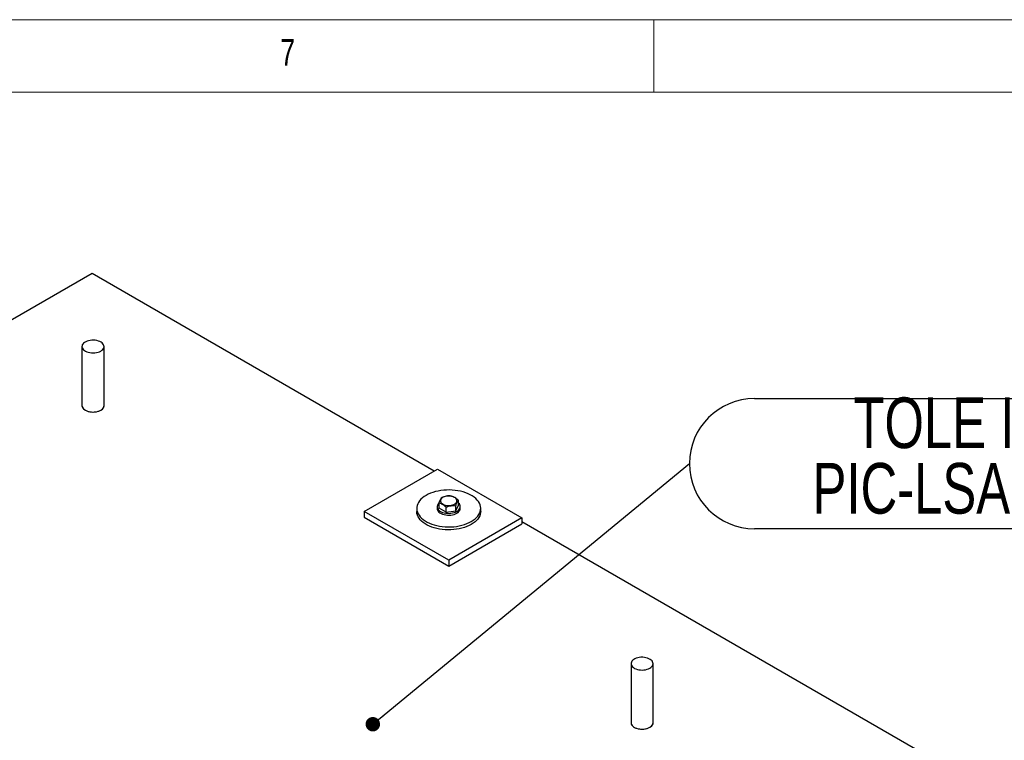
# Model space of a CAD drawing. Header units: millimetres. Extents: x 5 to 589, y 5 to 415.
# Tile 39 of 74: x 303 to 371, y 365 to 415. Entities that reach past the tile are written whole.
import ezdxf

# ---------------------------------------------------------------- set-up
doc = ezdxf.new("R2010")
doc.units = ezdxf.units.MM
doc.layers.add('NOTES', color=6, linetype='Continuous')
doc.layers.add('TRAIT-FORT', color=4, linetype='Continuous', lineweight=25)
doc.styles.add('SLDTEXTSTYLE0', font='TXT', dxfattribs={"width": 0.75})
doc.dimstyles.new('SLDDIMSTYLE4', dxfattribs={"dimtxt": 0.18, "dimasz": 1, "dimexe": 0, "dimexo": 0.0625, "dimgap": 0, "dimtad": 0, "dimtih": 1, "dimtoh": 1, "dimdec": 0, "dimrnd": 1e-09, "dimzin": 0, "dimdsep": 46, "dimtxsty": 'Standard', "dimblk1": 'DOT', "dimblk2": 'DOT', "dimsah": 1, "dimcen": 0.09, "dimadec": 0, "dimazin": 0, "dimtfac": 1, "dimtdec": 0, "dimtofl": 0, "dimtmove": 0, "dimatfit": 3, "dimldrblk": 'DOT', "dimfxl": 1, "dimfrac": 2, "dimtolj": 1, "dimtzin": 0, "dimarcsym": 0})

# ---------------------------------------------------------------- blocks, each defined once
blk = doc.blocks.new('SW_NOTE_13')
at = {"layer": 'NOTES', "color": 0}
for p, q in [((4.496, 4.496), (37.057, 4.496)), ((37.057, -4.496), (4.496, -4.496))]:
    blk.add_line(p, q, dxfattribs=at)
for centre, start, end in [((4.496, 0), 90, 270), ((37.057, 0), 270, 90)]:
    blk.add_arc(centre, 4.496, start, end, dxfattribs=at)
at = {"layer": 'NOTES', "color": 0, "char_height": 3.5, "attachment_point": 2, "style": 'SLDTEXTSTYLE0'}
for s, insert in [('TOLE INOX', (20.692, 4.572)), ('PIC-LSA201-04', (20.799, 0.047))]:
    blk.add_mtext(s, dxfattribs=dict(at, insert=insert))
blk = doc.blocks.new('_Dot')
at = {"color": 0, "linetype": 'ByBlock', "lineweight": -2}
blk.add_line((-0.5, 0), (-1, 0), dxfattribs=at)
at = {"color": 0, "linetype": 'ByBlock', "const_width": 0.5}
blk.add_lwpolyline([(-0.25, 0, 1), (0.25, 0, 1)], format="xyb", close=True, dxfattribs=at)

msp = doc.modelspace()

# ---------------------------------------------------------------- linework, layer by layer
at = {"color": 7, "linetype": 'Continuous', "lineweight": 18}
for p, q in [((589, 415), (5, 415)), ((347, 410), (347, 415)), ((584, 410), (10, 410))]:
    msp.add_line(p, q, dxfattribs=at)
at = {"layer": 'TRAIT-FORT', "color": 4, "linetype": 'Continuous', "lineweight": 25}
for p, q in [((308.162, 397.472), (296.373, 390.667)), ((331.808, 383.822), (308.162, 397.472)), ((307.467, 392.422), (307.467, 388.339)), ((308.991, 388.339), (308.991, 392.422)), ((326.979, 381.034), (332.03, 383.95)), ((332.03, 383.95), (337.867, 380.58)), ((333.486, 381.461), (333.486, 381.812)), ((330.606, 381.238), (330.606, 381.034)), ((332.016, 381.361), (332.016, 381.238)), ((332.145, 381.26), (332.145, 381.61)), ((332.632, 380.975), (332.145, 381.26)), ((332.632, 380.975), (332.632, 381.325)), ((333.302, 381.076), (333.486, 381.461)), ((333.302, 381.076), (333.302, 381.426)), ((333.616, 381.238), (333.616, 381.361)), ((335.025, 381.034), (335.025, 381.238)), ((326.979, 381.034), (326.979, 380.626)), ((332.816, 377.664), (326.979, 381.034)), ((326.979, 380.626), (332.816, 377.256)), ((332.632, 380.975), (333.302, 381.076)), ((337.867, 380.58), (332.816, 377.664)), ((337.867, 380.58), (337.867, 380.172)), ((332.816, 377.256), (337.867, 380.172)), ((368.619, 362.571), (337.867, 380.324)), ((332.816, 377.664), (332.816, 377.256)), ((345.415, 370.515), (345.415, 366.432)), ((346.939, 366.432), (346.939, 370.515))]:
    msp.add_line(p, q, dxfattribs=at)
at = {"layer": 'TRAIT-FORT', "color": 4, "linetype": 'Continuous', "lineweight": 25, "flags": 128}
for points in [[(308.768, 392.111), (308.844, 392.162), (308.906, 392.219), (308.951, 392.281), (308.98, 392.346), (308.991, 392.413), (308.985, 392.481), (308.96, 392.547), (308.919, 392.609), (308.861, 392.668), (308.788, 392.721), (308.703, 392.766), (308.606, 392.804), (308.501, 392.833), (308.389, 392.852), (308.273, 392.861), (308.157, 392.86), (308.042, 392.848), (307.931, 392.827), (307.828, 392.796), (307.733, 392.756), (307.651, 392.708), (307.582, 392.654), (307.528, 392.594), (307.491, 392.53), (307.471, 392.464), (307.469, 392.397), (307.484, 392.33), (307.517, 392.265), (307.567, 392.204), (307.632, 392.149), (307.712, 392.099), (307.803, 392.057), (307.904, 392.024), (308.013, 392), (308.128, 391.986), (308.244, 391.982), (308.36, 391.989), (308.473, 392.005), (308.581, 392.031), (308.68, 392.067), (308.768, 392.111)], [(307.467, 388.339), (307.469, 388.314), (307.484, 388.247), (307.517, 388.183), (307.567, 388.122), (307.632, 388.066), (307.712, 388.016), (307.803, 387.975), (307.904, 387.941), (308.013, 387.917), (308.128, 387.903), (308.244, 387.899), (308.36, 387.906), (308.473, 387.922), (308.581, 387.949), (308.68, 387.984), (308.768, 388.028)], [(307.467, 388.339), (307.474, 388.28), (307.499, 388.214), (307.54, 388.152), (307.598, 388.093), (307.67, 388.04), (307.756, 387.994), (307.853, 387.957), (307.958, 387.928), (308.07, 387.909), (308.186, 387.9), (308.302, 387.901), (308.417, 387.913), (308.528, 387.934), (308.631, 387.965), (308.725, 388.005), (308.808, 388.053), (308.877, 388.107), (308.931, 388.167), (308.968, 388.231), (308.988, 388.297), (308.991, 388.339)], [(308.768, 388.028), (308.844, 388.079), (308.906, 388.136), (308.951, 388.198), (308.98, 388.264), (308.991, 388.331), (308.991, 388.339)], [(334.378, 380.336), (334.512, 380.421), (334.632, 380.512), (334.737, 380.609), (334.827, 380.71), (334.901, 380.817), (334.958, 380.926), (334.998, 381.038), (335.02, 381.152), (335.025, 381.267), (335.011, 381.381), (334.98, 381.494), (334.932, 381.605), (334.866, 381.713), (334.784, 381.817), (334.687, 381.917), (334.574, 382.011), (334.447, 382.099), (334.306, 382.18), (334.154, 382.253), (333.991, 382.318), (333.819, 382.375), (333.638, 382.422), (333.451, 382.46), (333.259, 382.488), (333.063, 382.506), (332.865, 382.513), (332.667, 382.511), (332.47, 382.498), (332.276, 382.475), (332.086, 382.442), (331.902, 382.399), (331.725, 382.347), (331.557, 382.287), (331.4, 382.217), (331.253, 382.14), (331.119, 382.056), (330.999, 381.964), (330.894, 381.868), (330.804, 381.766), (330.73, 381.659), (330.673, 381.55), (330.633, 381.438), (330.611, 381.324), (330.607, 381.209), (330.62, 381.095), (330.651, 380.982), (330.699, 380.871), (330.765, 380.763), (330.847, 380.659), (330.945, 380.559), (331.058, 380.465), (331.185, 380.377), (331.325, 380.296), (331.477, 380.223), (331.64, 380.158), (331.812, 380.101), (331.993, 380.054), (332.18, 380.016), (332.372, 379.988), (332.568, 379.97), (332.766, 379.963), (332.964, 379.965), (333.161, 379.978), (333.356, 380.001), (333.545, 380.034), (333.729, 380.077), (333.906, 380.129), (334.074, 380.189), (334.232, 380.259), (334.378, 380.336)], [(332.266, 381.856), (332.248, 381.798), (332.248, 381.739), (332.266, 381.681), (332.302, 381.626), (332.355, 381.575), (332.422, 381.531), (332.502, 381.494), (332.592, 381.466), (332.689, 381.448), (332.79, 381.44), (332.893, 381.443), (332.992, 381.456), (333.086, 381.479), (333.171, 381.512), (333.245, 381.552), (333.305, 381.6), (333.349, 381.653), (333.377, 381.71), (333.386, 381.769), (333.376, 381.828), (333.349, 381.885), (333.305, 381.938), (333.245, 381.985), (333.171, 382.026), (333.085, 382.059), (332.991, 382.082), (332.892, 382.095), (332.79, 382.097), (332.688, 382.09), (332.591, 382.071), (332.501, 382.043), (332.421, 382.006), (332.354, 381.962), (332.302, 381.911), (332.266, 381.856)], [(332.152, 381.618), (332.108, 381.576), (332.061, 381.513), (332.03, 381.446), (332.016, 381.378), (332.021, 381.309), (332.043, 381.241), (332.082, 381.176), (332.138, 381.115), (332.209, 381.059), (332.294, 381.01), (332.39, 380.969), (332.496, 380.937), (332.609, 380.914), (332.726, 380.902), (332.846, 380.899), (332.964, 380.907), (333.08, 380.925), (333.189, 380.952), (333.291, 380.989), (333.381, 381.034), (333.459, 381.086), (333.523, 381.145), (333.571, 381.208), (333.602, 381.275), (333.615, 381.343), (333.611, 381.412), (333.588, 381.48), (333.549, 381.545), (333.493, 381.606), (333.486, 381.613)], [(332.016, 381.238), (332.021, 381.186), (332.043, 381.118), (332.082, 381.053), (332.138, 380.992), (332.209, 380.937), (332.294, 380.888), (332.39, 380.847), (332.496, 380.815), (332.609, 380.792), (332.726, 380.779), (332.846, 380.777), (332.964, 380.784), (333.08, 380.802), (333.189, 380.83), (333.291, 380.866), (333.381, 380.911), (333.459, 380.964), (333.523, 381.022), (333.571, 381.085), (333.602, 381.152), (333.615, 381.221), (333.616, 381.238)], [(335.025, 381.034), (335.02, 380.948), (334.998, 380.834), (334.958, 380.722), (334.901, 380.613), (334.827, 380.506), (334.737, 380.404), (334.632, 380.307), (334.512, 380.216), (334.378, 380.132), (334.232, 380.055), (334.074, 379.985), (333.906, 379.924), (333.729, 379.872), (333.545, 379.83), (333.356, 379.797), (333.161, 379.774), (332.964, 379.761), (332.766, 379.759), (332.568, 379.766), (332.372, 379.784), (332.18, 379.812), (331.993, 379.85), (331.812, 379.897), (331.64, 379.954), (331.477, 380.019), (331.325, 380.092), (331.185, 380.173), (331.058, 380.261), (330.945, 380.355), (330.847, 380.455), (330.765, 380.559), (330.699, 380.667), (330.651, 380.778), (330.62, 380.891), (330.607, 381.005), (330.606, 381.034)], [(346.716, 370.204), (346.792, 370.255), (346.854, 370.312), (346.899, 370.374), (346.928, 370.44), (346.939, 370.507), (346.932, 370.574), (346.908, 370.64), (346.866, 370.703), (346.809, 370.761), (346.736, 370.814), (346.651, 370.86), (346.554, 370.897), (346.449, 370.926), (346.337, 370.945), (346.221, 370.954), (346.104, 370.953), (345.989, 370.941), (345.879, 370.92), (345.775, 370.889), (345.681, 370.849), (345.599, 370.801), (345.53, 370.747), (345.476, 370.687), (345.439, 370.623), (345.419, 370.557), (345.417, 370.49), (345.432, 370.423), (345.465, 370.358), (345.515, 370.298), (345.58, 370.242), (345.66, 370.192), (345.751, 370.15), (345.852, 370.117), (345.961, 370.093), (346.075, 370.079), (346.192, 370.075), (346.308, 370.082), (346.421, 370.098), (346.528, 370.125), (346.628, 370.16), (346.716, 370.204)], [(345.415, 366.432), (345.417, 366.407), (345.432, 366.34), (345.465, 366.276), (345.515, 366.215), (345.58, 366.159), (345.66, 366.11), (345.751, 366.068), (345.852, 366.034), (345.961, 366.01), (346.075, 365.996), (346.192, 365.993), (346.308, 365.999), (346.421, 366.016), (346.528, 366.042), (346.628, 366.077), (346.716, 366.121)], [(345.415, 366.432), (345.422, 366.374), (345.447, 366.308), (345.488, 366.245), (345.546, 366.186), (345.618, 366.133), (345.704, 366.088), (345.801, 366.05), (345.906, 366.021), (346.018, 366.002), (346.134, 365.993), (346.25, 365.994), (346.365, 366.006), (346.476, 366.028), (346.579, 366.059), (346.673, 366.098), (346.756, 366.146), (346.825, 366.2), (346.878, 366.26), (346.916, 366.324), (346.936, 366.39), (346.939, 366.432)], [(346.716, 366.121), (346.792, 366.172), (346.854, 366.23), (346.899, 366.292), (346.928, 366.357), (346.939, 366.424), (346.939, 366.432)]]:
    msp.add_lwpolyline(points, dxfattribs=at)
at = {"layer": 'TRAIT-FORT', "color": 4, "linetype": 'Continuous', "lineweight": 25}
for points, knots in [([(332.145, 381.61), (332.157, 381.644), (332.18, 381.711), (332.219, 381.811), (332.263, 381.902), (332.301, 381.961), (332.323, 381.988), (332.329, 381.996)], [0, 0, 0, 0, 0.192184, 0.386229, 0.638243, 0.897067, 1, 1, 1, 1]), ([(332.999, 382.096), (332.941, 382.1), (332.824, 382.108), (332.649, 382.091), (332.483, 382.053), (332.381, 382.015), (332.329, 381.996)], [0, 0, 0, 0, 0.264607, 0.534953, 0.765346, 1, 1, 1, 1]), ([(332.999, 382.096), (333.042, 382.084), (333.127, 382.06), (333.254, 381.995), (333.374, 381.911), (333.449, 381.845), (333.486, 381.812)], [0, 0, 0, 0, 0.2646075, 0.534953, 0.7653458, 1, 1, 1, 1]), ([(333.302, 381.426), (333.314, 381.46), (333.337, 381.528), (333.376, 381.627), (333.42, 381.718), (333.458, 381.777), (333.48, 381.804), (333.486, 381.812)], [0, 0, 0, 0, 0.192184, 0.386229, 0.638243, 0.897067, 1, 1, 1, 1]), ([(332.632, 381.325), (332.59, 381.363), (332.504, 381.438), (332.378, 381.521), (332.257, 381.578), (332.183, 381.599), (332.145, 381.61)], [0, 0, 0, 0, 0.264607, 0.534953, 0.765346, 1, 1, 1, 1]), ([(332.632, 381.325), (332.69, 381.347), (332.808, 381.39), (332.982, 381.425), (333.149, 381.437), (333.251, 381.43), (333.302, 381.426)], [0, 0, 0, 0, 0.264607, 0.534953, 0.765346, 1, 1, 1, 1])]:
    msp.add_open_spline(points, degree=3, knots=knots, dxfattribs=at)

# ---------------------------------------------------------------- block references
at = {"layer": 'NOTES', "color": 211}
msp.add_blockref('SW_NOTE_13', (349.455, 384.332), dxfattribs=at)

# ---------------------------------------------------------------- texts
at = {"layer": 'NOTES', "color": 211, "insert": (321.167, 413.668), "char_height": 1.852, "attachment_point": 1, "style": 'SLDTEXTSTYLE0'}
msp.add_mtext('7', dxfattribs=at)

# ---------------------------------------------------------------- leaders
at = {"layer": 'NOTES', "color": 211}
msp.add_leader([(327.569, 366.331), (349.455, 384.332)], dimstyle='SLDDIMSTYLE4', dxfattribs=at)

doc.saveas('drawing.dxf')
